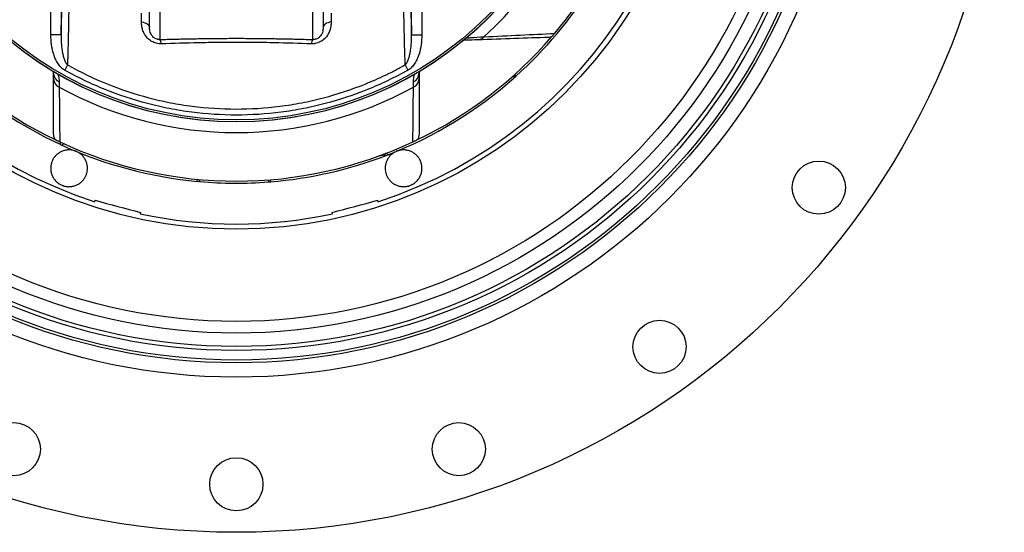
# Model space of a CAD drawing. Header units: millimetres. Extents: x 3040 to 6800, y 3022 to 6782.
# Tile 2 of 9: x 4389 to 6800, y 3022 to 4278. Entities that reach past the tile are written whole.
import ezdxf

# ---------------------------------------------------------------- set-up
doc = ezdxf.new("R2010")
doc.units = ezdxf.units.MM
doc.header["$LTSCALE"] = 5

msp = doc.modelspace()

# ---------------------------------------------------------------- linework, layer by layer
at = {"color": 7, "linetype": 'Continuous', "lineweight": 25}
for p, q in [((4465.6, 4240.7), (4465.6, 4372.1)), ((4490.6, 4372.1), (4490.6, 4240.7)), ((5348.8, 4240.7), (5348.8, 4372.1)), ((5373.7, 4372.1), (5373.7, 4240.7)), ((4707.2, 4258.6), (4707.2, 4359.2)), ((5132.2, 4359.2), (5132.2, 4258.6)), ((4732.2, 4334.5), (4732.2, 4229.2)), ((5107.2, 4229.2), (5107.2, 4334.5)), ((4687.5, 4272.2), (4687.7, 4293.5)), ((5151.7, 4293.5), (5151.9, 4272.2)), ((4490.6, 4240.7), (4465.6, 4240.7)), ((5348.8, 4240.7), (5373.7, 4240.7)), ((4472.5, 4146.3), (4471.8, 4151.7)), ((5367.8, 4151.8), (5366.9, 4146.3)), ((5603.5, 4138.9), (5597, 4138.4)), ((5597, 4138.4), (5600, 4135.8)), ((5281.5, 3945.7), (5265.5, 3942.9)), ((4830.5, 3882.6), (4828.9, 3881.5)), ((4830.4, 3881.4), (4830.5, 3882.6)), ((4997.5, 3885.4), (4998.3, 3880.5)), ((5002.5, 3885.8), (5003.4, 3880.9)), ((4573.4, 3832.1), (4574.3, 3835.5)), ((5265.1, 3835.5), (5266, 3832.1)), ((4685.3, 3805.8), (4684.4, 3802.3)), ((5154.9, 3802.3), (5154, 3805.8))]:
    msp.add_line(p, q, dxfattribs=at)
at = {"color": 7, "linetype": 'Continuous', "lineweight": 25, "flags": 128}
for points in [[(4687.5, 4272.2), (4691.5, 4271.5), (4695.3, 4270.5), (4698.7, 4269), (4701.6, 4267.3), (4704, 4265.4), (4705.8, 4263.2), (4706.8, 4260.9), (4707.2, 4258.6)], [(5151.9, 4272.2), (5147.8, 4271.5), (5144.1, 4270.5), (5140.7, 4269), (5137.7, 4267.3), (5135.4, 4265.4), (5133.6, 4263.2), (5132.5, 4260.9), (5132.2, 4258.6)], [(4506.4, 4167.2), (4505.6, 4165.7), (4504.8, 4164.3), (4504, 4162.7), (4503.1, 4161.1), (4502.1, 4159.5), (4501.2, 4157.9), (4500.3, 4156.2), (4499.3, 4154.5)], [(5332.9, 4167.2), (5333.7, 4165.7), (5334.6, 4164.3), (5335.4, 4162.7), (5336.3, 4161.1), (5337.2, 4159.5), (5338.2, 4157.9), (5339.1, 4156.2), (5340, 4154.5)]]:
    msp.add_lwpolyline(points, dxfattribs=at)
at = {"color": 7, "linetype": 'Continuous', "lineweight": 25}
for centre, radius in [((4919.7, 4902.5), 1880), ((4919.7, 4902.5), 1500), ((4919.7, 4902.5), 1464.9), ((4919.7, 4902.5), 1458.2), ((4919.7, 4902.5), 1434.8), ((4919.7, 4902.5), 1425), ((4919.7, 4902.5), 1392.3), ((4919.7, 4902.5), 1363.5), ((4919.7, 4902.5), 1137.5), ((4919.7, 4902.5), 875), ((4919.7, 4902.5), 870), ((6345.6, 3866.5), 65), ((5955.7, 3476.6), 65), ((4375, 3226.2), 65), ((5464.3, 3226.2), 65), ((4919.7, 3140), 65)]:
    msp.add_circle(centre, radius, dxfattribs=at)
for centre, radius, start, end in [((4919.7, 4902.5), 1125, 287.9297, 252.0703), ((4919.7, 4902.5), 1025, 110.5987, 245.0943), ((4919.7, 4902.5), 874.3, 92.5601, 87.4399), ((4919.7, 4902.5), 901, 312.2903, 347.1467), ((4919.7, 4902.5), 1020, 319.8033, 345.0921), ((4919.7, 4902.5), 1025, 311.8713, 328.1287), ((4919.7, 4902.5), 1020, 220.832, 244.2108), ((4717.3, 4217.6), 18.8, 2.975, 37.9741), ((5122, 4217.6), 18.8, 142.0261, 177.025), ((4919.7, 4902.5), 1020, 295.7892, 319.168), ((5510, 4249.1), 20.7, 272.7189, 320.5514), ((4495.9, 4146.6), 23.4, 180.7559, 244.5546), ((5343.4, 4146.6), 23.4, 295.4454, 359.2441), ((4495.6, 4133.7), 23.1, 180.9796, 245.8307), ((4919.7, 4902.5), 1025, 291.2518, 311.585), ((5343.8, 4133.7), 23.1, 294.1693, 359.0204), ((4919.7, 4902.5), 1025, 311.585, 311.8473), ((4919.7, 4902.5), 901, 241.2374, 298.7626), ((4919.7, 4902.5), 1020, 244.9307, 295.0693), ((4919.7, 4902.5), 1025, 245.0943, 245.3815), ((4919.7, 4902.5), 1025, 245.3815, 264.6899), ((4919.7, 4902.5), 1025, 274.6855, 290.9635), ((4919.7, 4902.5), 1025, 290.9635, 291.2518), ((4919.7, 4902.5), 1025, 264.9212, 265), ((4919.7, 4902.5), 1025, 265, 274.4013), ((4919.7, 4902.5), 1025, 274.4013, 274.6855), ((4919.7, 4902.5), 1114.7, 247.2083, 247.7917), ((4919.7, 4902.5), 1114.7, 292.2083, 292.7917), ((4919.7, 4902.5), 1125, 257.9297, 282.0703)]:
    msp.add_arc(centre, radius, start, end, dxfattribs=at)
for centre, major_axis, ratio, start_param, end_param in [((5603.4, 4146), (9.96, 0.87), 0.999695, 3.818694, 3.926839), ((5610.5, 4146.6), (9.96, 0.87), 0.999695, 3.379786, 3.890976), ((4815.1, 3879.6), (-8.19, -5.74), 0.999741, 2.756535, 3.38869), ((4820.5, 3883.4), (-8.19, -5.74), 0.999741, 2.443589, 2.835158)]:
    msp.add_ellipse(centre, major_axis=major_axis, ratio=ratio, start_param=start_param, end_param=end_param, dxfattribs=at)
for points in [[(4490.6, 4240.7), (4492, 4284.1), (4493.4, 4327.8), (4494.7, 4372.1)], [(5344.7, 4372.1), (5346, 4327.8), (5347.4, 4284.1), (5348.8, 4240.7)], [(5691.4, 4235.6), (5689.2, 4234.9), (5686.9, 4234.6), (5684.5, 4234.5)], [(4472.5, 4133.3), (4472.5, 4137.9), (4472.5, 4142.2), (4472.5, 4146.3)], [(5366.9, 4146.3), (5366.9, 4142.2), (5366.9, 4137.9), (5366.9, 4133.3)], [(4472.5, 3997.6), (4472.5, 4042.2), (4472.5, 4087.4), (4472.5, 4133.3)], [(4485.9, 4125.4), (4485.9, 4121.4), (4486, 4117.1), (4486.1, 4112.6)], [(5353.2, 4112.6), (5353.3, 4117.1), (5353.4, 4121.4), (5353.5, 4125.4)], [(5366.9, 4133.3), (5366.9, 4087.4), (5366.9, 4042.2), (5366.9, 3997.6)], [(4486.1, 4112.6), (4486.7, 4067.2), (4487.1, 4022.6), (4487.5, 3978.6)], [(5351.9, 3978.6), (5352.3, 4022.6), (5352.7, 4067.2), (5353.2, 4112.6)], [(4828.9, 3881.5), (4827.7, 3881.6), (4826.4, 3881.7), (4824.8, 3881.9)], [(4574.3, 3835.5), (4611.3, 3825.6), (4648.3, 3815.7), (4685.3, 3805.8)], [(5154, 3805.8), (5191, 3815.7), (5228.1, 3825.6), (5265.1, 3835.5)]]:
    msp.add_open_spline(points, degree=3, dxfattribs=at)
for points, knots in [([(4510.7, 4360.8), (4509.9, 4319.9), (4508.7, 4258.6), (4507.1, 4194.7), (4506.5, 4170.9), (4506.4, 4167.2)], [0, 0, 0, 0, 0.627437, 0.940597, 1, 1, 1, 1]), ([(5332.9, 4167.2), (5332.1, 4199), (5331.4, 4231), (5329.9, 4295.5), (5329.2, 4328), (5328.6, 4360.8)], [0, 0, 0, 0, 0.5, 0.5, 1, 1, 1, 1]), ([(4736.1, 4218.6), (4732, 4218.8), (4723.6, 4219.2), (4711.8, 4224.4), (4700.8, 4233.2), (4693.5, 4244.2), (4689.3, 4255.7), (4687.6, 4264.6), (4687.5, 4270.1), (4687.5, 4272.2)], [0, 0, 0, 0, 0.14421, 0.288317, 0.432579, 0.637766, 0.773287, 0.912624, 1, 1, 1, 1]), ([(5151.9, 4272.2), (5151.7, 4268.7), (5151.5, 4261.7), (5148.2, 4249.4), (5141.6, 4236.8), (5133.4, 4228.9), (5125.3, 4223.5), (5116.7, 4219.5), (5107.6, 4218.5), (5103.3, 4218.6), (5103.2, 4218.6)], [0, 0, 0, 0, 0.144788, 0.289421, 0.505799, 0.67724, 0.690524, 0.849379, 0.996362, 1, 1, 1, 1]), ([(4732.2, 4229.2), (4730.7, 4229.2), (4728.6, 4229.2), (4724.8, 4230), (4722.2, 4231.1), (4718.4, 4233.3), (4713.8, 4237.4), (4709.1, 4245.2), (4707.4, 4252.7), (4707.2, 4257.4), (4707.2, 4258.6)], [0, 0, 0, 0, 0.082608, 0.117834, 0.207933, 0.236197, 0.367783, 0.580759, 0.895699, 1, 1, 1, 1]), ([(5132.2, 4258.6), (5131.9, 4254.7), (5131.4, 4248.2), (5127.1, 4239.4), (5122, 4234), (5117.4, 4231.2), (5113.5, 4229.7), (5110.1, 4229.1), (5108, 4229.2), (5107.2, 4229.2)], [0, 0, 0, 0, 0.338114, 0.570997, 0.733613, 0.816571, 0.877083, 0.954875, 1, 1, 1, 1]), ([(5526, 4236), (5556.6, 4237.4), (5586, 4238.8), (5643.5, 4241.6), (5671.4, 4242.9), (5698.8, 4244.2)], [0, 0, 0, 0, 0.5, 0.5, 1, 1, 1, 1]), ([(5698.8, 4244.2), (5698.3, 4243.5), (5697.7, 4242.9), (5696.7, 4241.7), (5696.2, 4241.1), (5695.3, 4240.1), (5694.9, 4239.6), (5694.2, 4238.8), (5693.9, 4238.4), (5693, 4237.4), (5692.6, 4236.9), (5691.9, 4236.1), (5691.7, 4235.8), (5691.4, 4235.6)], [0, 0, 0, 0, 0.125, 0.125, 0.25, 0.25, 0.375, 0.375, 0.5, 0.5, 0.75, 0.75, 1, 1, 1, 1]), ([(4499.3, 4154.5), (4495.8, 4156.5), (4492.7, 4159.1), (4488.5, 4163.4), (4487.2, 4164.9), (4484.7, 4168.1), (4483.6, 4169.8), (4480.3, 4174.9), (4478.5, 4178.4), (4475.2, 4185.7), (4473.8, 4189.5), (4470.1, 4201), (4468.4, 4208.8), (4466.2, 4224.6), (4465.6, 4232.6), (4465.6, 4240.7)], [0, 0, 0, 0, 0.125, 0.125, 0.1875, 0.1875, 0.25, 0.25, 0.375, 0.375, 0.5, 0.5, 0.75, 0.75, 1, 1, 1, 1]), ([(4490.6, 4240.7), (4490.5, 4234.3), (4490.6, 4227.9), (4491.4, 4215.2), (4492.1, 4208.9), (4493.6, 4199.5), (4494.2, 4196.3), (4495.6, 4190.1), (4496.4, 4187), (4497.9, 4182.4), (4498.4, 4180.9), (4499.6, 4178), (4500.2, 4176.5), (4501.7, 4173.6), (4502.5, 4172.2), (4504.2, 4169.6), (4505.2, 4168.3), (4506.4, 4167.2)], [0, 0, 0, 0, 0.25, 0.25, 0.5, 0.5, 0.625, 0.625, 0.75, 0.75, 0.8125, 0.8125, 0.875, 0.875, 0.9375, 0.9375, 1, 1, 1, 1]), ([(4732.2, 4229.2), (4734.6, 4229.3), (4739.5, 4229.5), (4746.8, 4229.7), (4754.1, 4229.9), (4761.3, 4230.1), (4768.6, 4230.2), (4775.8, 4230.4), (4782.9, 4230.6), (4790.1, 4230.8), (4797.2, 4230.9), (4804.3, 4231), (4811.3, 4231.2), (4818.4, 4231.3), (4838.8, 4231.6), (4872.6, 4232.1), (4919.8, 4232.3), (4967, 4232.1), (5002.7, 4231.6), (5027.2, 4231.2), (5040.3, 4230.9), (5053.5, 4230.7), (5066.8, 4230.3), (5080.2, 4230), (5093.7, 4229.6), (5102.7, 4229.4), (5107.2, 4229.2)], [0, 0, 0, 0, 0.019837, 0.039569, 0.059198, 0.078724, 0.098149, 0.117473, 0.136699, 0.155826, 0.174857, 0.193792, 0.212632, 0.231379, 0.250034, 0.376074, 0.500303, 0.624384, 0.750276, 0.784953, 0.819949, 0.855274, 0.890934, 0.926937, 0.96329, 1, 1, 1, 1]), ([(5103.2, 4218.6), (5073.1, 4219.7), (5042.7, 4220.6), (4996.9, 4221.6), (4981.5, 4221.8), (4950.7, 4222.1), (4935.3, 4222.2), (4904.4, 4222.2), (4888.9, 4222.1), (4865.8, 4221.9), (4858.1, 4221.8), (4842.7, 4221.5), (4835, 4221.4), (4796.7, 4220.6), (4766.3, 4219.7), (4736.1, 4218.6)], [0, 0, 0, 0, 0.25, 0.25, 0.375, 0.375, 0.5, 0.5, 0.625, 0.625, 0.6875, 0.6875, 0.75, 0.75, 1, 1, 1, 1]), ([(5332.9, 4167.2), (5334.1, 4168.3), (5335.1, 4169.6), (5336.9, 4172.2), (5337.7, 4173.6), (5339.9, 4177.9), (5341, 4180.9), (5343, 4187), (5343.8, 4190.1), (5345.2, 4196.4), (5345.8, 4199.5), (5347.3, 4208.9), (5347.9, 4215.3), (5348.7, 4227.9), (5348.9, 4234.3), (5348.8, 4240.7)], [0, 0, 0, 0, 0.0625, 0.0625, 0.125, 0.125, 0.25, 0.25, 0.375, 0.375, 0.5, 0.5, 0.75, 0.75, 1, 1, 1, 1]), ([(5373.7, 4240.7), (5373.7, 4232.6), (5373.2, 4224.7), (5371, 4208.9), (5369.3, 4201.1), (5366.3, 4191.6), (5365.6, 4189.6), (5364.2, 4185.9), (5363.4, 4184), (5360.9, 4178.5), (5359.1, 4175), (5354.7, 4168.1), (5352.3, 4164.9), (5348.1, 4160.6), (5346.7, 4159.2), (5343.5, 4156.6), (5341.8, 4155.5), (5340, 4154.5)], [0, 0, 0, 0, 0.25, 0.25, 0.5, 0.5, 0.5625, 0.5625, 0.625, 0.625, 0.75, 0.75, 0.875, 0.875, 0.9375, 0.9375, 1, 1, 1, 1]), ([(5510.9, 4228.4), (5501, 4228.1), (5487.7, 4227.6), (5477.3, 4227.3), (5474.7, 4227.2)], [0, 0, 0, 0, 0.750347, 1, 1, 1, 1]), ([(5684.5, 4234.5), (5657, 4233.5), (5628.9, 4232.6), (5571.3, 4230.5), (5541.7, 4229.5), (5510.9, 4228.4)], [0, 0, 0, 0, 0.5, 0.5, 1, 1, 1, 1]), ([(5340, 4154.5), (5307.8, 4136.4), (5274.8, 4120.5), (5207.2, 4093.2), (5172.7, 4081.7), (5119.7, 4067.8), (5101.9, 4063.7), (5074.8, 4058.4), (5065.7, 4056.8), (5047.5, 4053.8), (5038.3, 4052.5), (4992.7, 4046.6), (4956.3, 4044.3), (4883.4, 4044.3), (4846.9, 4046.6), (4801.4, 4052.5), (4792.3, 4053.8), (4774.1, 4056.7), (4765, 4058.3), (4737.8, 4063.6), (4719.9, 4067.7), (4666.8, 4081.7), (4632.2, 4093.1), (4564.6, 4120.5), (4531.5, 4136.4), (4499.3, 4154.5)], [0, 0, 0, 0, 0.125, 0.125, 0.25, 0.25, 0.3125, 0.3125, 0.34375, 0.34375, 0.375, 0.375, 0.5, 0.5, 0.625, 0.625, 0.65625, 0.65625, 0.6875, 0.6875, 0.75, 0.75, 0.875, 0.875, 1, 1, 1, 1]), ([(4506.4, 4167.2), (4538.1, 4149.4), (4570.5, 4133.9), (4636.8, 4107.1), (4670.7, 4095.8), (4722.8, 4082.2), (4740.4, 4078.1), (4767, 4072.9), (4775.9, 4071.4), (4793.8, 4068.5), (4802.7, 4067.2), (4847.3, 4061.4), (4883, 4059.1), (4954.5, 4059), (4990.3, 4061.3), (5043.9, 4068.1), (5061.9, 4070.9), (5097.5, 4077.8), (5115.2, 4081.8), (5167.6, 4095.5), (5201.8, 4106.8), (5251.9, 4127), (5268.4, 4134.3), (5292.9, 4146), (5301, 4150), (5317.1, 4158.4), (5325, 4162.7), (5332.9, 4167.2)], [0, 0, 0, 0, 0.125, 0.125, 0.25, 0.25, 0.3125, 0.3125, 0.34375, 0.34375, 0.375, 0.375, 0.5, 0.5, 0.625, 0.625, 0.6875, 0.6875, 0.75, 0.75, 0.875, 0.875, 0.9375, 0.9375, 0.96875, 0.96875, 1, 1, 1, 1]), ([(5603.8, 4139.2), (5603.7, 4139.1), (5603.7, 4139.1), (5603.6, 4139), (5603.5, 4139), (5603.5, 4138.9), (5603.5, 4138.9)], [0, 0, 0, 0, 0.004, 0.004, 0.004, 0.004807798, 0.004807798, 0.004807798, 0.004807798]), ([(4475.9, 3984.1), (4474.8, 3986.1), (4473.9, 3988.3), (4473.1, 3991.7), (4472.9, 3992.9), (4472.6, 3995.2), (4472.5, 3996.4), (4472.5, 3997.6)], [0, 0, 0, 0, 0.5, 0.5, 0.75, 0.75, 1, 1, 1, 1]), ([(4487.5, 3978.6), (4486.7, 3978.9), (4485.9, 3979.3), (4484.5, 3980), (4483.8, 3980.3), (4482.5, 3980.9), (4481.9, 3981.2), (4480.8, 3981.7), (4480.3, 3982), (4478.9, 3982.6), (4478.2, 3983), (4476.9, 3983.6), (4476.4, 3983.8), (4475.9, 3984.1)], [0, 0, 0, 0, 0.125, 0.125, 0.25, 0.25, 0.375, 0.375, 0.5, 0.5, 0.75, 0.75, 1, 1, 1, 1]), ([(4488, 3972.8), (4488.4, 3973.9), (4489.1, 3975.6), (4490.4, 3976.7), (4490.9, 3977.1)], [0, 0, 0, 0, 0.637091, 1, 1, 1, 1]), ([(5363.4, 3984.1), (5363, 3983.8), (5362.5, 3983.6), (5361.2, 3983), (5360.5, 3982.6), (5358.7, 3981.8), (5357.6, 3981.3), (5355.6, 3980.3), (5354.9, 3980), (5353.5, 3979.3), (5352.7, 3978.9), (5351.9, 3978.6)], [0, 0, 0, 0, 0.25, 0.25, 0.5, 0.5, 0.75, 0.75, 0.875, 0.875, 1, 1, 1, 1]), ([(5366.9, 3997.6), (5366.9, 3995.2), (5366.6, 3992.9), (5365.7, 3989.5), (5365.4, 3988.4), (5364.5, 3986.2), (5364, 3985.1), (5363.4, 3984.1)], [0, 0, 0, 0, 0.5, 0.5, 0.75, 0.75, 1, 1, 1, 1]), ([(4527.4, 3955.5), (4524.5, 3956.7), (4521.5, 3957.6), (4516.8, 3958.5), (4515.2, 3958.7), (4512.1, 3958.9), (4510.6, 3958.9), (4507.6, 3958.9), (4506, 3958.8), (4503.1, 3958.4), (4501.6, 3958.1), (4498.8, 3957.5), (4497.4, 3957.1), (4494.7, 3956.2), (4493.3, 3955.7), (4489.5, 3954), (4487.1, 3952.6), (4482.6, 3949.6), (4480.5, 3947.8), (4476.8, 3944.1), (4475.1, 3942.2), (4472.1, 3938), (4470.8, 3935.7), (4468.5, 3931.1), (4467.6, 3928.7), (4466.6, 3925), (4466.3, 3923.7), (4465.8, 3921.1), (4465.6, 3919.8), (4465.2, 3915.9), (4465.1, 3913.3), (4465.5, 3908), (4466, 3905.3), (4467, 3901.3), (4467.4, 3899.9), (4468.4, 3897.3), (4468.9, 3895.9), (4470.2, 3893.3), (4470.9, 3892.1), (4472.4, 3889.5), (4473.2, 3888.3), (4475.9, 3884.7), (4477.9, 3882.4), (4481.4, 3879.3), (4482.6, 3878.4), (4485.2, 3876.5), (4486.5, 3875.6), (4487.9, 3874.9)], [0, 0, 0, 0, 0.0625, 0.0625, 0.09375, 0.09375, 0.125, 0.125, 0.15625, 0.15625, 0.1875, 0.1875, 0.21875, 0.21875, 0.25, 0.25, 0.3125, 0.3125, 0.375, 0.375, 0.4375, 0.4375, 0.5, 0.5, 0.5625, 0.5625, 0.59375, 0.59375, 0.625, 0.625, 0.6875, 0.6875, 0.75, 0.75, 0.78125, 0.78125, 0.8125, 0.8125, 0.84375, 0.84375, 0.875, 0.875, 0.9375, 0.9375, 0.96875, 0.96875, 1, 1, 1, 1]), ([(4498.8, 3973.8), (4497.9, 3973.7), (4495.9, 3973.3), (4493.9, 3971.9), (4492.9, 3970.9), (4492.7, 3970.6)], [0, 0, 0, 0, 0.3875421, 0.8647089, 1, 1, 1, 1]), ([(4498.4, 3870.5), (4501.5, 3869.7), (4504.6, 3869.2), (4509.2, 3868.9), (4510.7, 3868.9), (4513.8, 3869), (4515.3, 3869.2), (4518.3, 3869.6), (4519.7, 3869.9), (4522.6, 3870.6), (4524, 3871.1), (4528.1, 3872.5), (4530.6, 3873.7), (4535.4, 3876.5), (4537.6, 3878.1), (4541.7, 3881.7), (4543.5, 3883.6), (4546, 3886.6), (4546.8, 3887.7), (4548.3, 3889.8), (4548.9, 3890.9), (4550.8, 3894.3), (4551.9, 3896.7), (4553.5, 3901.5), (4554.2, 3904.1), (4555, 3909.2), (4555.2, 3911.7), (4555.2, 3917), (4554.9, 3919.6), (4553.9, 3925), (4553.2, 3927.6), (4551.7, 3931.5), (4551.1, 3932.8), (4549.8, 3935.4), (4549.1, 3936.6), (4546.8, 3940.4), (4544.9, 3942.7), (4541.8, 3946), (4540.7, 3947.1), (4538.3, 3949.1), (4537.1, 3950.1), (4534.5, 3951.8), (4533.2, 3952.7), (4530.4, 3954.2), (4528.9, 3954.9), (4527.4, 3955.5)], [0, 0, 0, 0, 0.0625, 0.0625, 0.09375, 0.09375, 0.125, 0.125, 0.15625, 0.15625, 0.1875, 0.1875, 0.25, 0.25, 0.3125, 0.3125, 0.375, 0.375, 0.40625, 0.40625, 0.4375, 0.4375, 0.5, 0.5, 0.5625, 0.5625, 0.625, 0.625, 0.6875, 0.6875, 0.75, 0.75, 0.78125, 0.78125, 0.8125, 0.8125, 0.875, 0.875, 0.90625, 0.90625, 0.9375, 0.9375, 0.96875, 0.96875, 1, 1, 1, 1]), ([(5311.9, 3955.5), (5309, 3954.3), (5306.2, 3952.8), (5302.3, 3950.1), (5301.1, 3949.1), (5298.7, 3947.1), (5297.6, 3946), (5295.5, 3943.8), (5294.5, 3942.7), (5292.7, 3940.3), (5291.8, 3939.1), (5290.3, 3936.6), (5289.6, 3935.4), (5288.3, 3932.8), (5287.7, 3931.5), (5286.2, 3927.6), (5285.4, 3924.9), (5284.4, 3919.6), (5284.2, 3916.9), (5284.1, 3911.7), (5284.3, 3909.1), (5285.2, 3904), (5285.8, 3901.4), (5287.6, 3896.6), (5288.6, 3894.2), (5290.5, 3890.9), (5291.2, 3889.8), (5292.6, 3887.6), (5293.4, 3886.6), (5295.9, 3883.5), (5297.7, 3881.6), (5301.8, 3878.1), (5303.9, 3876.5), (5307.5, 3874.4), (5308.8, 3873.8), (5311.4, 3872.6), (5312.7, 3872), (5315.4, 3871.1), (5316.8, 3870.6), (5319.6, 3869.9), (5321.1, 3869.6), (5325.6, 3869), (5328.6, 3868.8), (5333.2, 3869.1), (5334.8, 3869.2), (5337.9, 3869.7), (5339.4, 3870.1), (5341, 3870.5)], [0, 0, 0, 0, 0.0625, 0.0625, 0.09375, 0.09375, 0.125, 0.125, 0.15625, 0.15625, 0.1875, 0.1875, 0.21875, 0.21875, 0.25, 0.25, 0.3125, 0.3125, 0.375, 0.375, 0.4375, 0.4375, 0.5, 0.5, 0.5625, 0.5625, 0.59375, 0.59375, 0.625, 0.625, 0.6875, 0.6875, 0.75, 0.75, 0.78125, 0.78125, 0.8125, 0.8125, 0.84375, 0.84375, 0.875, 0.875, 0.9375, 0.9375, 0.96875, 0.96875, 1, 1, 1, 1]), ([(5351.5, 3874.9), (5354.3, 3876.4), (5356.8, 3878.3), (5360.3, 3881.4), (5361.4, 3882.5), (5363.4, 3884.7), (5364.4, 3885.9), (5366.2, 3888.3), (5367, 3889.5), (5368.5, 3892.1), (5369.2, 3893.3), (5371.1, 3897.3), (5372, 3899.9), (5373.4, 3905.3), (5373.8, 3908), (5374.2, 3913.4), (5374.2, 3916), (5373.8, 3919.9), (5373.6, 3921.2), (5373.1, 3923.8), (5372.8, 3925.1), (5371.7, 3928.8), (5370.8, 3931.2), (5368.6, 3935.8), (5367.2, 3938), (5364.2, 3942.2), (5362.5, 3944.2), (5358.8, 3947.9), (5356.8, 3949.6), (5352.3, 3952.6), (5349.9, 3954), (5346, 3955.7), (5344.7, 3956.2), (5342, 3957.1), (5340.6, 3957.5), (5336.3, 3958.4), (5333.4, 3958.8), (5328.8, 3958.9), (5327.2, 3958.9), (5324.1, 3958.7), (5322.6, 3958.5), (5319.5, 3957.9), (5318, 3957.5), (5314.9, 3956.6), (5313.4, 3956.1), (5311.9, 3955.5)], [0, 0, 0, 0, 0.0625, 0.0625, 0.09375, 0.09375, 0.125, 0.125, 0.15625, 0.15625, 0.1875, 0.1875, 0.25, 0.25, 0.3125, 0.3125, 0.375, 0.375, 0.40625, 0.40625, 0.4375, 0.4375, 0.5, 0.5, 0.5625, 0.5625, 0.625, 0.625, 0.6875, 0.6875, 0.75, 0.75, 0.78125, 0.78125, 0.8125, 0.8125, 0.875, 0.875, 0.90625, 0.90625, 0.9375, 0.9375, 0.96875, 0.96875, 1, 1, 1, 1]), ([(5286.4, 3945.3), (5285.6, 3945.6), (5284.8, 3945.8), (5283.1, 3945.9), (5282.3, 3945.8), (5281.5, 3945.7)], [0, 0, 0, 0, 0.5, 0.5, 1, 1, 1, 1]), ([(5284.9, 3950.9), (5284.9, 3950.9), (5286.1, 3950.9), (5288.2, 3949.9), (5290.2, 3948.4), (5291.1, 3947.4), (5291.2, 3947.2)], [0, 0, 0, 0, 0.006972, 0.457044, 0.907092, 1, 1, 1, 1])]:
    msp.add_open_spline(points, degree=3, knots=knots, dxfattribs=at)
at = {"color": 8, "linetype": 'Continuous', "lineweight": 25}
for points, knots in [([(5482.1, 4233.3), (5485.4, 4233.5), (5498.1, 4234.3), (5514.1, 4235.3), (5526, 4236)], [0, 0, 0, 0, 0.2620708, 1, 1, 1, 1]), ([(4482.7, 4145), (4482.8, 4144.7), (4485.7, 4138.3), (4485.8, 4131.7), (4485.9, 4125.4)], [0, 0, 0, 0, 0.042982, 1, 1, 1, 1]), ([(5353.5, 4125.4), (5353.6, 4129.5), (5353.8, 4136.3), (5355.6, 4142.7), (5356.4, 4145.2)], [0, 0, 0, 0, 0.607862, 1, 1, 1, 1]), ([(5281.5, 3945.7), (5281.3, 3945.9), (5281, 3946.6), (5280.9, 3947.4), (5280.9, 3948), (5281, 3948.1), (5281, 3948.6), (5281.1, 3949.1), (5281.3, 3949.6)], [0, 0, 0, 0, 0.192226, 0.544881, 0.633044, 0.655085, 0.660595, 1, 1, 1, 1])]:
    msp.add_open_spline(points, degree=3, knots=knots, dxfattribs=at)

doc.saveas('drawing.dxf')
